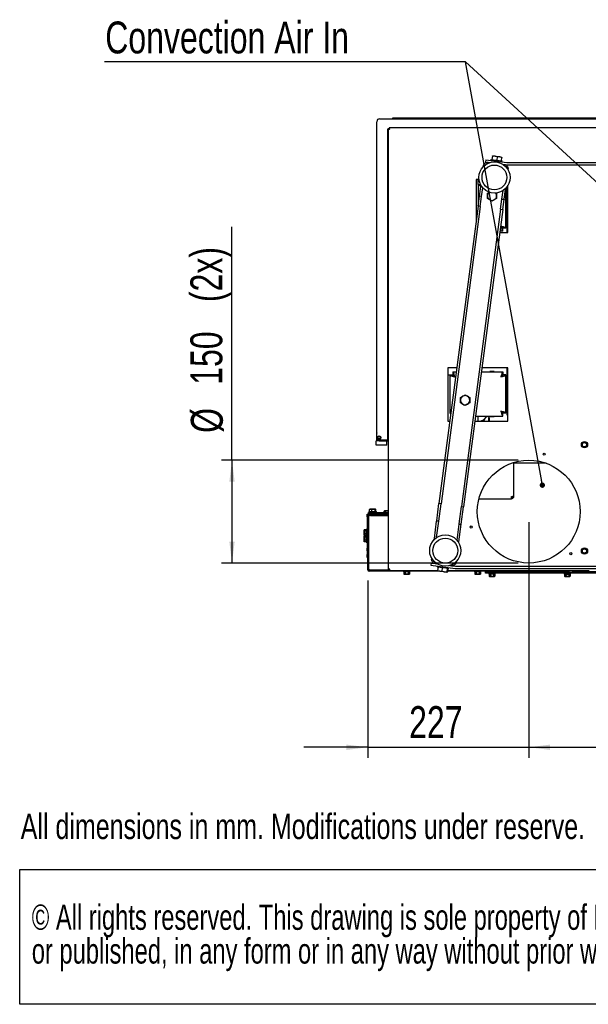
# Paper-space layout 'bovenaanzicht' of a CAD drawing. Header units: millimetres. Extents: x 21 to 204, y 7 to 289.
# Tile 1 of 19: x 21 to 75, y 7 to 99. Entities that reach past the tile are written whole.
import ezdxf

# ---------------------------------------------------------------- set-up
doc = ezdxf.new("R2010")
doc.units = ezdxf.units.MM
doc.layers.add('MATEN', color=7, linetype='Continuous')
doc.layers.add('SLD-0', color=179, linetype='Continuous')
doc.styles.add('SLDTEXTSTYLE0', font='TXT', dxfattribs={"width": 0.738397})
doc.styles.add('SLDTEXTSTYLE1', font='TXT', dxfattribs={"width": 0.7})
doc.styles.add('SLDTEXTSTYLE4', font='TXT', dxfattribs={"width": 0.75})
doc.dimstyles.new('SLDDIMSTYLE4', dxfattribs={"dimtxt": 3, "dimasz": 2, "dimexe": 0, "dimexo": 0.0625, "dimgap": 0.75, "dimtad": 1, "dimdec": 0, "dimlfac": 15, "dimrnd": 1e-09, "dimzin": 12, "dimdsep": 46, "dimtxsty": 'SLDTEXTSTYLE4', "dimsah": 1, "dimcen": 0.09, "dimadec": 0, "dimazin": 3, "dimtfac": 1, "dimtmove": 0, "dimatfit": 0, "dimfxl": 0, "dimfrac": 2, "dimtolj": 1, "dimtzin": 12, "dimarcsym": 0})
doc.dimstyles.new('SLDDIMSTYLE5', dxfattribs={"dimtxt": 3, "dimasz": 2, "dimexe": 0, "dimexo": 0.0625, "dimgap": 0.75, "dimtad": 1, "dimdec": 0, "dimlfac": 15, "dimrnd": 1e-09, "dimzin": 12, "dimdsep": 46, "dimtxsty": 'SLDTEXTSTYLE4', "dimsah": 1, "dimcen": 0.09, "dimadec": 0, "dimazin": 3, "dimtfac": 1, "dimtofl": 0, "dimtmove": 0, "dimatfit": 3, "dimfxl": 0, "dimfrac": 2, "dimtolj": 1, "dimtzin": 12, "dimarcsym": 0})
doc.dimstyles.new('SLDDIMSTYLE6', dxfattribs={"dimtxt": 0.18, "dimasz": 0.5, "dimexe": 0, "dimexo": 0.0625, "dimgap": 0, "dimtad": 0, "dimtih": 1, "dimtoh": 1, "dimdec": 0, "dimrnd": 1e-09, "dimzin": 0, "dimdsep": 46, "dimtxsty": 'Standard', "dimblk1": 'DOT', "dimblk2": 'DOT', "dimsah": 1, "dimcen": 0.09, "dimadec": 0, "dimazin": 0, "dimtfac": 0.5, "dimtdec": 0, "dimtofl": 0, "dimtmove": 0, "dimatfit": 3, "dimldrblk": 'DOT', "dimfxl": 0, "dimfrac": 2, "dimtolj": 1, "dimtzin": 0, "dimarcsym": 0})

# ---------------------------------------------------------------- blocks, each defined once
blk = doc.blocks.new('SW_NOTE_6')
at = {"layer": 'MATEN', "color": 0}
for p, q in [((-0.095, -6.317), (-0.095, 6.365)), ((-0.095, 6.365), (174.316, 6.365)), ((174.316, -6.317), (-0.095, -6.317))]:
    blk.add_line(p, q, dxfattribs=at)
at = {"layer": 'MATEN', "color": 0, "char_height": 2.38125, "attachment_point": 1, "style": 'SLDTEXTSTYLE1'}
for s, insert in [('© All rights reserved. This drawing is sole property of Kal-fire. No part of this drawing may be reproduced,', (1.042, 3.07)), ('or published, in any form or in any way without prior written permission from Kal-fire.', (1.042, -0.105))]:
    blk.add_mtext(s, dxfattribs=dict(at, insert=insert))
blk = doc.blocks.new('_D_62')
at = {"layer": 'MATEN'}
for p, q in [((69.007, 51.848), (69.007, 29.686)), ((107.674, 51.848), (107.674, 29.686)), ((69.007, 30.686), (107.674, 30.686))]:
    blk.add_line(p, q, dxfattribs=at)
for points in [[(69.007, 30.686), (71.007, 30.436), (71.007, 30.936)], [(107.674, 30.686), (105.674, 30.936), (105.674, 30.436)]]:
    blk.add_solid(points, dxfattribs=at)
at = {"layer": 'MATEN', "insert": (83.518, 34.554), "char_height": 3, "attachment_point": 1, "style": 'SLDTEXTSTYLE4'}
blk.add_mtext('580', dxfattribs=at)
blk = doc.blocks.new('_D_64')
at = {"layer": 'MATEN'}
for p, q in [((69.007, 51.848), (69.007, 29.686)), ((53.874, 46.381), (53.874, 29.686)), ((53.874, 30.686), (47.874, 30.686)), ((53.874, 30.686), (69.007, 30.686)), ((69.007, 30.686), (75.007, 30.686))]:
    blk.add_line(p, q, dxfattribs=at)
for points in [[(53.874, 30.686), (51.874, 30.936), (51.874, 30.436)], [(69.007, 30.686), (71.007, 30.436), (71.007, 30.936)]]:
    blk.add_solid(points, dxfattribs=at)
at = {"layer": 'MATEN', "insert": (57.763, 34.554), "char_height": 3, "attachment_point": 1, "style": 'SLDTEXTSTYLE4'}
blk.add_mtext('227', dxfattribs=at)
blk = doc.blocks.new('_D_65')
at = {"layer": 'MATEN'}
for p, q in [((41.113, 57.681), (41.113, 79.631)), ((68.007, 57.681), (40.113, 57.681)), ((41.113, 57.681), (41.113, 48.014)), ((68.007, 48.014), (40.113, 48.014))]:
    blk.add_line(p, q, dxfattribs=at)
for points in [[(41.113, 57.681), (40.863, 55.681), (41.363, 55.681)], [(41.113, 48.014), (41.363, 50.014), (40.863, 50.014)]]:
    blk.add_solid(points, dxfattribs=at)
at = {"layer": 'MATEN', "char_height": 3, "attachment_point": 1, "rotation": 90, "style": 'SLDTEXTSTYLE4'}
for s, insert in [('(2x)', (37.2, 72.56)), ('150', (37.2, 64.785)), ('%%c', (37.246, 60.261))]:
    blk.add_mtext(s, dxfattribs=dict(at, insert=insert))
blk = doc.blocks.new('_DOT')
at = {"color": 0, "linetype": 'ByBlock', "lineweight": -2}
blk.add_line((-0.5, 0), (-1, 0), dxfattribs=at)
at = {"color": 0, "linetype": 'ByBlock', "const_width": 0.5}
blk.add_lwpolyline([(-0.25, 0, 1), (0.25, 0, 1)], format="xyb", close=True, dxfattribs=at)

psp = doc.layouts.new('bovenaanzicht')

# ---------------------------------------------------------------- linework, layer by layer
at = {"color": 7, "linetype": 'Continuous', "lineweight": 25}
for p, q in [((56.207, 89.848), (56.207, 89.798)), ((120.474, 89.848), (56.207, 89.848)), ((54.724, 59.581), (54.724, 89.531)), ((54.991, 89.798), (121.691, 89.798)), ((55.879, 88.964), (55.879, 88.898)), ((120.802, 88.964), (55.879, 88.964)), ((55.774, 59.581), (55.774, 88.864)), ((55.774, 88.864), (55.807, 88.864)), ((55.807, 88.893), (55.807, 47.428)), ((55.807, 88.893), (55.874, 88.893)), ((55.891, 88.864), (55.919, 88.864)), ((65.586, 85.963), (65.627, 86.275)), ((65.599, 86.318), (65.591, 86.311)), ((65.596, 86.318), (65.592, 86.316)), ((65.599, 86.318), (65.861, 86.283)), ((66.085, 86.215), (65.861, 86.283)), ((65.861, 86.283), (66.287, 86.227)), ((66.044, 85.903), (66.085, 86.215)), ((66.479, 86.163), (66.287, 86.227)), ((66.287, 86.227), (66.455, 86.205)), ((66.437, 85.851), (66.479, 86.163)), ((66.458, 86.202), (66.455, 86.205)), ((64.749, 85.36), (64.743, 85.316)), ((64.749, 85.36), (64.799, 85.354)), ((64.984, 85.935), (64.958, 85.736)), ((64.958, 85.736), (65.197, 85.705)), ((64.984, 85.935), (66.947, 85.676)), ((65.197, 85.705), (65.352, 85.685)), ((65.45, 85.981), (65.436, 85.875)), ((65.45, 85.981), (66.508, 85.842)), ((66.494, 85.736), (66.508, 85.842)), ((66.563, 85.525), (66.718, 85.505)), ((66.718, 85.505), (66.921, 85.478)), ((66.961, 85.675), (109.72, 85.675)), ((66.961, 85.475), (109.72, 85.475)), ((67.062, 85.056), (67.012, 85.062)), ((67.062, 85.056), (67.056, 85.012)), ((64.328, 84.098), (64.057, 84.098)), ((64.057, 84.098), (64.057, 80.109)), ((64.257, 83.626), (64.257, 84.098)), ((64.257, 83.626), (64.257, 81.628)), ((64.257, 83.626), (64.484, 83.626)), ((64.376, 82.532), (64.496, 83.444)), ((64.511, 83.554), (64.496, 83.444)), ((64.496, 83.444), (64.589, 83.431)), ((66.974, 79.098), (66.974, 83.426)), ((67.057, 79.098), (67.057, 83.556)), ((64.25, 81.574), (64.373, 82.509)), ((64.376, 82.532), (64.373, 82.509)), ((64.571, 82.483), (64.373, 82.509)), ((64.575, 82.506), (64.376, 82.532)), ((64.448, 81.548), (64.571, 82.483)), ((64.575, 82.506), (64.571, 82.483)), ((64.575, 82.506), (64.681, 83.315)), ((65.124, 82.815), (65.293, 82.912)), ((65.951, 82.837), (65.991, 82.815)), ((66.491, 82.254), (66.598, 83.063)), ((66.69, 82.228), (66.81, 83.139)), ((66.81, 83.139), (66.717, 83.151)), ((66.824, 83.249), (66.81, 83.139)), ((66.857, 79.502), (66.857, 83.284)), ((64.25, 81.574), (60.569, 53.613)), ((64.448, 81.548), (60.767, 53.587)), ((64.448, 81.548), (64.25, 81.574)), ((65.557, 82.064), (65.341, 82.189)), ((65.991, 82.314), (65.774, 82.189)), ((66.365, 81.296), (66.488, 82.23)), ((66.491, 82.254), (66.488, 82.23)), ((66.488, 82.23), (66.687, 82.204)), ((66.491, 82.254), (66.69, 82.228)), ((66.563, 81.27), (66.687, 82.204)), ((66.69, 82.228), (66.687, 82.204)), ((66.365, 81.296), (62.684, 53.334)), ((66.563, 81.27), (62.882, 53.308)), ((66.365, 81.296), (66.563, 81.27)), ((66.278, 79.098), (67.057, 79.098)), ((66.586, 79.231), (66.295, 79.231)), ((66.586, 79.231), (66.586, 79.498)), ((66.857, 79.502), (66.591, 79.502)), ((62.248, 66.364), (61.391, 66.364)), ((61.391, 66.364), (61.391, 61.364)), ((61.862, 65.998), (61.862, 65.731)), ((61.862, 65.998), (62.199, 65.998)), ((64.553, 65.998), (66.586, 65.998)), ((67.057, 66.364), (64.601, 66.364)), ((65.757, 66.031), (65.357, 66.031)), ((65.357, 66.031), (65.357, 65.998)), ((65.757, 65.998), (65.757, 66.031)), ((66.586, 65.998), (66.586, 65.731)), ((66.974, 61.931), (66.974, 66.364)), ((67.057, 61.364), (67.057, 66.364)), ((61.391, 65.731), (61.58, 65.731)), ((61.591, 65.726), (61.591, 62.102)), ((61.591, 65.726), (61.857, 65.726)), ((66.857, 65.726), (66.591, 65.726)), ((66.857, 62.102), (66.857, 65.726)), ((62.592, 63.58), (62.808, 63.706)), ((63.025, 63.831), (63.242, 63.706)), ((63.458, 63.08), (63.242, 62.955)), ((66.974, 63.464), (66.857, 63.464)), ((66.974, 63.431), (66.857, 63.431)), ((61.591, 62.102), (61.687, 62.102)), ((63.025, 62.83), (62.808, 62.955)), ((66.586, 61.831), (66.586, 62.098)), ((66.857, 62.102), (66.591, 62.102)), ((61.391, 61.364), (61.589, 61.364)), ((63.943, 61.364), (67.057, 61.364)), ((64.004, 61.831), (66.586, 61.831)), ((64.257, 61.364), (64.257, 61.831)), ((64.724, 61.464), (64.491, 61.364)), ((64.724, 61.464), (64.624, 61.364)), ((64.691, 61.431), (64.691, 61.364)), ((65.091, 61.831), (64.724, 61.464)), ((64.791, 61.364), (64.957, 61.698)), ((64.957, 61.698), (65.091, 61.831)), ((65.224, 61.698), (65.224, 61.364)), ((65.291, 61.698), (65.224, 61.698)), ((65.291, 61.698), (65.291, 61.364)), ((65.371, 61.831), (65.371, 61.811)), ((65.371, 61.811), (65.744, 61.811)), ((65.744, 61.811), (65.744, 61.831)), ((67.057, 61.931), (66.974, 61.931)), ((54.717, 59.698), (54.717, 60.231)), ((54.671, 59.114), (54.671, 59.514)), ((54.737, 59.514), (54.671, 59.514)), ((54.723, 59.733), (54.724, 59.832)), ((54.724, 59.733), (54.723, 59.733)), ((55.774, 59.581), (54.724, 59.581)), ((54.941, 59.514), (54.737, 59.514)), ((54.823, 59.732), (54.813, 59.732)), ((54.823, 59.732), (54.824, 59.901)), ((54.856, 59.732), (54.823, 59.732)), ((54.858, 59.932), (54.855, 59.932)), ((55.023, 59.73), (54.856, 59.732)), ((55.025, 59.93), (54.858, 59.932)), ((54.941, 59.514), (54.941, 59.581)), ((54.941, 59.514), (55.807, 59.514)), ((55.056, 59.73), (55.023, 59.73)), ((55.048, 59.93), (55.025, 59.93)), ((55.056, 59.73), (55.058, 59.922)), ((55.087, 59.73), (55.056, 59.73)), ((55.671, 59.114), (55.671, 59.514)), ((55.807, 59.581), (55.774, 59.581)), ((74.131, 59.343), (74.014, 59.276)), ((74.247, 59.41), (74.131, 59.343)), ((74.364, 59.343), (74.247, 59.41)), ((74.481, 59.276), (74.364, 59.343)), ((54.737, 59.114), (54.671, 59.114)), ((55.604, 59.114), (54.737, 59.114)), ((55.671, 59.114), (55.604, 59.114)), ((74.014, 59.141), (74.014, 59.006)), ((74.014, 59.006), (74.131, 58.939)), ((74.131, 58.939), (74.247, 58.872)), ((74.247, 58.872), (74.364, 58.939)), ((74.364, 58.939), (74.481, 59.006)), ((74.481, 59.006), (74.481, 59.141)), ((67.591, 57.469), (67.591, 54.311)), ((70.638, 57.398), (67.591, 57.398)), ((64.329, 54.064), (67.391, 54.064)), ((67.391, 54.064), (67.391, 54.264)), ((67.491, 54.28), (67.491, 54.264)), ((67.591, 54.264), (67.491, 54.264)), ((67.591, 54.311), (67.591, 54.264)), ((53.991, 52.848), (53.991, 52.781)), ((53.991, 52.848), (54.593, 52.848)), ((54.082, 53.078), (54.045, 53.067)), ((54.045, 52.848), (54.045, 53.067)), ((54.156, 53.078), (54.074, 53.078)), ((54.156, 53.078), (54.266, 53.067)), ((54.414, 53.078), (54.156, 53.078)), ((54.266, 53.067), (54.414, 53.078)), ((54.266, 52.848), (54.266, 53.067)), ((54.414, 53.078), (54.562, 53.067)), ((54.599, 53.078), (54.414, 53.078)), ((54.562, 53.067), (54.599, 53.078)), ((54.562, 52.848), (54.562, 53.067)), ((54.593, 52.848), (54.691, 52.848)), ((54.599, 53.078), (54.636, 53.067)), ((54.636, 52.848), (54.636, 53.067)), ((54.691, 52.781), (54.691, 52.848)), ((55.457, 52.914), (55.421, 52.905)), ((55.421, 52.905), (55.488, 52.914)), ((55.421, 52.781), (55.421, 52.905)), ((55.488, 52.914), (55.457, 52.914)), ((55.488, 52.914), (55.556, 52.905)), ((55.691, 52.914), (55.488, 52.914)), ((55.556, 52.781), (55.556, 52.905)), ((55.691, 52.914), (55.807, 52.906)), ((55.807, 52.914), (55.691, 52.914)), ((60.354, 51.977), (60.569, 53.613)), ((60.552, 51.951), (60.767, 53.587)), ((60.767, 53.587), (60.569, 53.613)), ((62.469, 51.698), (62.684, 53.334)), ((62.667, 51.672), (62.882, 53.308)), ((62.684, 53.334), (62.882, 53.308)), ((53.807, 52.614), (53.874, 52.614)), ((53.807, 52.414), (53.807, 52.614)), ((53.807, 52.348), (53.807, 52.414)), ((53.807, 52.348), (53.807, 49.414)), ((53.807, 52.348), (53.813, 52.348)), ((53.843, 52.348), (53.813, 52.348)), ((53.874, 52.348), (53.843, 52.348)), ((53.874, 52.516), (53.874, 52.614)), ((53.874, 47.381), (53.874, 52.514)), ((53.941, 52.648), (53.941, 52.781)), ((53.941, 52.781), (54.274, 52.781)), ((54.007, 52.648), (53.941, 52.648)), ((53.941, 52.514), (53.941, 47.381)), ((54.007, 52.648), (55.807, 52.648)), ((55.807, 52.581), (54.007, 52.581)), ((54.007, 52.576), (54.181, 52.576)), ((54.124, 52.498), (55.807, 52.498)), ((54.181, 52.578), (54.168, 52.576)), ((54.181, 52.581), (54.181, 52.498)), ((54.274, 52.781), (55.807, 52.781)), ((54.501, 52.498), (54.501, 52.581)), ((54.501, 52.576), (54.607, 52.576)), ((54.607, 52.576), (54.607, 52.498)), ((55.081, 52.671), (55.807, 52.671)), ((60.137, 50.329), (60.352, 51.965)), ((60.348, 50.405), (60.55, 51.939)), ((60.352, 51.965), (60.354, 51.977)), ((60.55, 51.939), (60.352, 51.965)), ((60.552, 51.951), (60.354, 51.977)), ((60.55, 51.939), (60.552, 51.951)), ((53.529, 51.133), (53.524, 51.114)), ((53.524, 51.097), (53.531, 51.133)), ((53.524, 51.114), (53.524, 51.097)), ((53.524, 51.097), (53.524, 50.912)), ((53.524, 50.912), (53.534, 51.045)), ((53.741, 51.148), (53.534, 51.148)), ((53.741, 51.045), (53.534, 51.045)), ((53.807, 51.174), (53.741, 51.174)), ((53.741, 50.588), (53.741, 51.174)), ((62.265, 50.153), (62.467, 51.687)), ((62.45, 50.025), (62.665, 51.661)), ((62.467, 51.687), (62.469, 51.698)), ((62.467, 51.687), (62.665, 51.661)), ((62.469, 51.698), (62.667, 51.672)), ((62.665, 51.661), (62.667, 51.672)), ((53.534, 50.778), (53.524, 50.912)), ((53.524, 50.912), (53.524, 50.696)), ((53.524, 50.696), (53.534, 50.778)), ((53.534, 50.614), (53.524, 50.696)), ((53.524, 50.696), (53.524, 50.648)), ((53.524, 50.648), (53.529, 50.629)), ((53.529, 50.533), (53.524, 50.514)), ((53.524, 50.497), (53.531, 50.533)), ((53.524, 50.514), (53.524, 50.497)), ((53.524, 50.497), (53.524, 50.312)), ((53.524, 50.312), (53.534, 50.445)), ((53.534, 50.178), (53.524, 50.312)), ((53.524, 50.312), (53.524, 50.096)), ((53.524, 50.096), (53.534, 50.178)), ((53.534, 50.014), (53.524, 50.096)), ((53.524, 50.096), (53.524, 50.048)), ((53.524, 50.048), (53.529, 50.029)), ((53.741, 50.778), (53.534, 50.778)), ((53.741, 50.614), (53.534, 50.614)), ((53.741, 50.548), (53.534, 50.548)), ((53.741, 50.445), (53.534, 50.445)), ((53.741, 50.178), (53.534, 50.178)), ((53.741, 50.014), (53.534, 50.014)), ((53.741, 50.588), (53.807, 50.588)), ((53.807, 50.574), (53.741, 50.574)), ((53.741, 49.988), (53.741, 50.574)), ((60.122, 50.219), (60.137, 50.329)), ((60.137, 50.329), (60.23, 50.317)), ((62.45, 50.025), (62.357, 50.037)), ((62.435, 49.915), (62.45, 50.025)), ((53.741, 49.988), (53.807, 49.988)), ((53.807, 49.414), (53.813, 49.414)), ((53.807, 49.348), (53.807, 49.414)), ((53.807, 49.148), (53.807, 49.348)), ((53.807, 49.148), (53.874, 49.148)), ((53.807, 49.148), (53.807, 48.814)), ((53.813, 49.414), (53.843, 49.414)), ((53.843, 49.414), (53.874, 49.414)), ((74.131, 49.35), (74.014, 49.282)), ((74.014, 49.148), (74.014, 49.013)), ((74.247, 49.417), (74.131, 49.35)), ((74.364, 49.35), (74.247, 49.417)), ((74.481, 49.282), (74.364, 49.35)), ((74.481, 49.013), (74.481, 49.148)), ((53.807, 48.814), (53.813, 48.814)), ((53.807, 48.748), (53.807, 48.814)), ((53.807, 48.548), (53.807, 48.748)), ((53.807, 48.548), (53.874, 48.548)), ((53.813, 48.814), (53.843, 48.814)), ((53.843, 48.814), (53.874, 48.814)), ((59.884, 48.413), (59.89, 48.457)), ((59.884, 48.413), (59.92, 48.408)), ((74.014, 49.013), (74.131, 48.946)), ((74.131, 48.946), (74.247, 48.878)), ((74.247, 48.878), (74.364, 48.946)), ((74.364, 48.946), (74.481, 49.013)), ((54.007, 47.314), (55.879, 47.314)), ((56.207, 47.248), (54.007, 47.248)), ((54.124, 47.364), (55.879, 47.364)), ((55.874, 47.428), (55.807, 47.428)), ((55.879, 47.431), (55.879, 47.309)), ((55.896, 47.326), (55.879, 47.309)), ((55.879, 47.309), (56.207, 47.309)), ((55.921, 47.381), (55.921, 47.314)), ((55.921, 47.314), (60.445, 47.314)), ((56.207, 47.248), (56.207, 47.314)), ((60.612, 47.248), (56.207, 47.248)), ((57.247, 47.248), (57.247, 47.181)), ((57.834, 47.181), (57.834, 47.248)), ((59.837, 48.015), (59.81, 47.817)), ((59.81, 47.817), (62.104, 47.515)), ((59.837, 48.015), (60.229, 47.964)), ((60.229, 47.964), (60.383, 47.944)), ((60.428, 47.736), (60.414, 47.63)), ((61.472, 47.491), (60.414, 47.63)), ((60.485, 47.621), (60.444, 47.309)), ((60.444, 47.309), (60.636, 47.245)), ((60.464, 47.269), (60.468, 47.267)), ((60.636, 47.245), (60.468, 47.267)), ((61.062, 47.188), (60.636, 47.245)), ((60.879, 47.569), (60.837, 47.257)), ((60.837, 47.257), (61.062, 47.188)), ((61.337, 47.509), (61.296, 47.197)), ((61.402, 47.5), (61.361, 47.188)), ((64.689, 47.248), (61.368, 47.248)), ((61.377, 47.314), (74.674, 47.314)), ((61.472, 47.491), (61.486, 47.597)), ((61.595, 47.784), (61.749, 47.764)), ((61.749, 47.764), (62.13, 47.714)), ((62.144, 47.713), (114.537, 47.713)), ((62.144, 47.513), (114.537, 47.513)), ((62.198, 48.108), (62.161, 48.113)), ((62.198, 48.108), (62.203, 48.152)), ((63.914, 47.248), (63.914, 47.181)), ((64.501, 47.181), (64.501, 47.248)), ((64.689, 47.314), (64.689, 47.248)), ((71.992, 47.248), (64.689, 47.248)), ((65.42, 47.248), (65.42, 47.181)), ((65.7, 47.181), (65.7, 47.248)), ((66.38, 47.309), (66.812, 47.309)), ((66.807, 47.219), (66.807, 47.248)), ((66.812, 47.309), (66.812, 47.314)), ((71.992, 47.314), (71.992, 47.248)), ((73.607, 47.248), (71.992, 47.248)), ((72.347, 47.248), (72.347, 47.181)), ((73.607, 47.314), (73.607, 47.248)), ((73.607, 47.248), (73.874, 47.248)), ((73.874, 47.314), (73.874, 47.248)), ((74.341, 47.248), (73.874, 47.248)), ((74.341, 47.181), (74.341, 47.314)), ((57.834, 47.181), (57.247, 47.181)), ((57.271, 47.181), (57.271, 46.974)), ((57.271, 46.974), (57.307, 46.964)), ((57.338, 46.964), (57.271, 46.974)), ((57.307, 46.964), (57.338, 46.964)), ((57.406, 46.974), (57.338, 46.964)), ((57.338, 46.964), (57.541, 46.964)), ((57.406, 47.181), (57.406, 46.974)), ((57.541, 46.964), (57.406, 46.974)), ((57.541, 46.964), (57.743, 46.964)), ((57.675, 47.181), (57.675, 46.974)), ((57.743, 46.964), (57.675, 46.974)), ((57.81, 46.974), (57.743, 46.964)), ((57.743, 46.964), (57.774, 46.964)), ((57.774, 46.964), (57.81, 46.974)), ((57.81, 47.181), (57.81, 46.974)), ((61.323, 47.154), (61.062, 47.188)), ((61.327, 47.154), (61.331, 47.155)), ((64.501, 47.181), (63.914, 47.181)), ((63.938, 47.181), (63.938, 46.974)), ((63.938, 46.974), (63.974, 46.964)), ((64.005, 46.964), (63.938, 46.974)), ((63.974, 46.964), (64.005, 46.964)), ((64.072, 46.974), (64.005, 46.964)), ((64.005, 46.964), (64.207, 46.964)), ((64.072, 47.181), (64.072, 46.974)), ((64.207, 46.964), (64.072, 46.974)), ((64.207, 46.964), (64.409, 46.964)), ((64.342, 47.181), (64.342, 46.974)), ((64.409, 46.964), (64.342, 46.974)), ((64.477, 46.974), (64.409, 46.964)), ((64.409, 46.964), (64.441, 46.964)), ((64.441, 46.964), (64.477, 46.974)), ((64.477, 47.181), (64.477, 46.974)), ((64.941, 47.048), (64.941, 47.181)), ((64.941, 47.181), (65.141, 47.181)), ((65.141, 47.048), (64.941, 47.048)), ((71.941, 47.181), (65.141, 47.181)), ((71.941, 47.048), (65.141, 47.048)), ((65.267, 47.048), (65.267, 46.981)), ((65.853, 46.981), (65.267, 46.981)), ((65.291, 46.981), (65.291, 46.774)), ((65.291, 46.774), (65.327, 46.764)), ((65.358, 46.764), (65.291, 46.774)), ((65.327, 46.764), (65.358, 46.764)), ((65.425, 46.774), (65.358, 46.764)), ((65.358, 46.764), (65.56, 46.764)), ((65.425, 46.981), (65.425, 46.774)), ((65.695, 46.774), (65.56, 46.764)), ((65.56, 46.764), (65.762, 46.764)), ((65.695, 46.981), (65.695, 46.774)), ((65.762, 46.764), (65.695, 46.774)), ((65.829, 46.774), (65.762, 46.764)), ((65.762, 46.764), (65.793, 46.764)), ((65.793, 46.764), (65.829, 46.774)), ((65.829, 46.981), (65.829, 46.774)), ((65.853, 46.981), (65.853, 47.048)), ((66.184, 47.219), (66.231, 47.181)), ((66.66, 47.181), (66.707, 47.219)), ((66.674, 47.191), (66.674, 47.181)), ((66.807, 47.181), (66.807, 47.219)), ((71.941, 47.048), (71.941, 47.181)), ((71.941, 47.181), (72.141, 47.181)), ((72.141, 47.048), (71.941, 47.048)), ((72.75, 47.181), (72.141, 47.181)), ((76.707, 47.048), (72.141, 47.048)), ((72.347, 47.048), (72.347, 46.981)), ((72.371, 46.981), (72.347, 46.981)), ((72.371, 47.048), (72.371, 46.974)), ((72.371, 46.974), (72.407, 46.964)), ((72.438, 46.964), (72.371, 46.974)), ((72.371, 46.974), (72.371, 46.774)), ((72.371, 46.774), (72.407, 46.764)), ((72.438, 46.764), (72.371, 46.774)), ((72.407, 46.964), (72.438, 46.964)), ((72.407, 46.764), (72.438, 46.764)), ((72.506, 46.974), (72.438, 46.964)), ((72.438, 46.964), (72.641, 46.964)), ((72.506, 46.774), (72.438, 46.764)), ((72.438, 46.764), (72.641, 46.764)), ((72.506, 47.048), (72.506, 46.974)), ((72.506, 46.964), (72.506, 46.774)), ((72.775, 46.974), (72.641, 46.964)), ((72.641, 46.964), (72.843, 46.964)), ((72.775, 46.774), (72.641, 46.764)), ((72.641, 46.764), (72.843, 46.764)), ((72.775, 47.048), (72.775, 46.974)), ((72.843, 46.964), (72.775, 46.974)), ((72.775, 46.964), (72.775, 46.774)), ((72.843, 46.764), (72.775, 46.774)), ((72.91, 46.974), (72.843, 46.964)), ((72.843, 46.964), (72.874, 46.964)), ((72.91, 46.774), (72.843, 46.764)), ((72.843, 46.764), (72.874, 46.764)), ((72.874, 46.964), (72.91, 46.974)), ((72.874, 46.764), (72.91, 46.774)), ((72.91, 47.048), (72.91, 46.974)), ((72.934, 46.981), (72.91, 46.981)), ((72.91, 46.974), (72.91, 46.774)), ((72.934, 46.981), (72.934, 47.048)), ((75.841, 47.181), (73.18, 47.181))]:
    psp.add_line(p, q, dxfattribs=at)
at = {"color": 7, "linetype": 'Continuous', "lineweight": 25, "flags": 128}
for points in [[(54.804, 52.498), (54.826, 52.535), (54.863, 52.581)], [(54.963, 52.648), (55.021, 52.665), (55.081, 52.671)]]:
    psp.add_lwpolyline(points, dxfattribs=at)
at = {"color": 7, "linetype": 'Continuous', "lineweight": 25}
for centre, radius in [((65.783, 84.283), 1.467), ((65.783, 84.283), 1.167), ((54.951, 59.808), 0.157), ((74.247, 59.141), 0.293), ((74.247, 59.141), 0.2), ((70.457, 58.257), 0.107), ((69.007, 52.848), 4.833), ((63.598, 51.398), 0.107), ((61.163, 49.186), 1.467), ((61.163, 49.186), 1.167), ((74.247, 49.148), 0.293), ((74.247, 49.148), 0.2), ((72.967, 48.888), 0.107)]:
    psp.add_circle(centre, radius, dxfattribs=at)
for centre, radius, start, end in [((54.991, 89.531), 0.267, 90, 180), ((66.961, 85.782), 0.307, 262.5, 270), ((66.961, 85.782), 0.107, 262.5, 270), ((65.557, 82.564), 0.433, 128.62818, 180), ((65.557, 82.564), 0.433, 180, 240), ((65.557, 82.564), 0.433, 300, 360), ((65.557, 82.564), 0.433, 360, 36.37182), ((65.557, 82.564), 0.433, 240, 300), ((63.025, 63.33), 0.433, 120, 180), ((63.025, 63.33), 0.433, 180, 240), ((63.025, 63.33), 0.433, 60, 120), ((63.025, 63.33), 0.433, 0, 60), ((63.025, 63.33), 0.433, 300, 0), ((63.025, 63.33), 0.433, 240, 300), ((54.784, 60.231), 0.0667, 154.15807, 180), ((54.784, 59.698), 0.0667, 180, 205.84193), ((54.941, 59.831), 0.157, 219.26418, 319.93416), ((74.247, 59.141), 0.233, 120, 180), ((74.247, 59.141), 0.233, 60, 120), ((74.247, 59.141), 0.233, 360, 60), ((74.247, 59.141), 0.233, 180, 240), ((74.247, 59.141), 0.233, 240, 300), ((74.247, 59.141), 0.233, 300, 360), ((54.007, 52.514), 0.133, 90, 180), ((54.007, 52.514), 0.0667, 90, 180), ((54.124, 52.298), 0.2, 90, 156.44354), ((74.247, 49.148), 0.233, 120, 180), ((74.247, 49.148), 0.233, 180, 240), ((74.247, 49.148), 0.233, 60, 120), ((74.247, 49.148), 0.233, 360, 60), ((74.247, 49.148), 0.233, 300, 360), ((74.247, 49.148), 0.233, 240, 300), ((54.007, 47.381), 0.133, 180, 270), ((54.124, 47.564), 0.2, 203.55646, 270), ((54.007, 47.381), 0.0667, 180, 270), ((54.224, 47.648), 0.333, 223.86431, 237.44073), ((62.144, 47.819), 0.307, 262.5, 270), ((62.144, 47.819), 0.107, 262.5, 270), ((66.196, 47.231), 0.0167, 90, 226.39718), ((66.696, 47.231), 0.0167, 313.60282, 90), ((72.715, 47.231), 0.0167, 90, 226.39718), ((73.215, 47.231), 0.0167, 313.60282, 90), ((73.607, 47.381), 0.133, 270, 330), ((72.965, 47.493), 0.379, 226.39718, 313.60282)]:
    psp.add_arc(centre, radius, start, end, dxfattribs=at)
for points in [[(55.941, 88.831), (55.935, 88.848), (55.925, 88.883), (55.91, 88.927), (55.894, 88.958), (55.884, 88.962), (55.879, 88.964)], [(55.941, 88.831), (55.935, 88.84), (55.925, 88.857), (55.91, 88.879), (55.894, 88.895), (55.884, 88.897), (55.879, 88.898)], [(66.391, 79.698), (66.407, 79.637), (66.439, 79.514), (66.488, 79.36), (66.537, 79.252), (66.57, 79.238), (66.586, 79.231)], [(66.391, 79.698), (66.407, 79.671), (66.439, 79.619), (66.488, 79.553), (66.537, 79.507), (66.57, 79.501), (66.586, 79.498)], [(62.057, 65.531), (62.041, 65.592), (62.008, 65.714), (61.96, 65.869), (61.911, 65.977), (61.878, 65.991), (61.862, 65.998)], [(66.586, 65.998), (66.57, 65.991), (66.537, 65.977), (66.488, 65.869), (66.439, 65.714), (66.407, 65.592), (66.391, 65.531)], [(62.057, 65.531), (62.041, 65.557), (62.008, 65.61), (61.96, 65.676), (61.911, 65.722), (61.878, 65.728), (61.862, 65.731)], [(66.586, 65.731), (66.57, 65.728), (66.537, 65.722), (66.488, 65.676), (66.439, 65.61), (66.407, 65.557), (66.391, 65.531)], [(66.857, 62.102), (66.85, 62.119), (66.836, 62.151), (66.728, 62.2), (66.574, 62.249), (66.452, 62.281), (66.391, 62.298)], [(66.591, 62.102), (66.587, 62.119), (66.581, 62.151), (66.535, 62.2), (66.469, 62.249), (66.417, 62.281), (66.391, 62.298)], [(55.941, 47.448), (55.923, 47.446), (55.888, 47.443), (55.844, 47.438), (55.813, 47.433), (55.809, 47.43), (55.807, 47.428)], [(55.941, 47.448), (55.932, 47.446), (55.914, 47.443), (55.892, 47.438), (55.877, 47.433), (55.875, 47.43), (55.874, 47.428)], [(55.921, 47.314), (55.923, 47.316), (55.926, 47.32), (55.931, 47.351), (55.936, 47.395), (55.939, 47.43), (55.941, 47.448)], [(55.921, 47.381), (55.923, 47.382), (55.926, 47.384), (55.931, 47.399), (55.936, 47.421), (55.939, 47.439), (55.941, 47.448)]]:
    psp.add_open_spline(points, degree=3, dxfattribs=at)
for points, knots in [([(55.807, 88.893), (55.809, 88.888), (55.812, 88.879), (55.837, 88.865), (55.873, 88.851), (55.91, 88.84), (55.933, 88.833), (55.941, 88.831)], [0, 0, 0, 0, 0.223918, 0.447868, 0.671819, 0.895769, 1, 1, 1, 1]), ([(55.874, 88.893), (55.875, 88.887), (55.877, 88.876), (55.895, 88.86), (55.916, 88.845), (55.933, 88.836), (55.941, 88.831)], [0, 0, 0, 0, 0.2803076, 0.5302368, 0.7800918, 1, 1, 1, 1]), ([(65.627, 86.275), (65.62, 86.292), (65.612, 86.314), (65.602, 86.317), (65.599, 86.318)], [0, 0, 0, 0, 0.7873196, 1, 1, 1, 1]), ([(65.861, 86.283), (65.855, 86.284), (65.778, 86.293), (65.7, 86.284), (65.627, 86.275)], [0, 0, 0, 0, 0.070215, 1, 1, 1, 1]), ([(66.287, 86.227), (66.282, 86.228), (66.216, 86.236), (66.148, 86.225), (66.085, 86.215)], [0, 0, 0, 0, 0.070215, 1, 1, 1, 1]), ([(66.451, 86.205), (66.453, 86.205), (66.464, 86.202), (66.472, 86.18), (66.479, 86.163)], [0, 0, 0, 0, 0.2126804, 1, 1, 1, 1]), ([(64.749, 85.36), (64.76, 85.407), (64.781, 85.499), (64.872, 85.612), (64.993, 85.687), (65.109, 85.712), (65.176, 85.707), (65.197, 85.705)], [0, 0, 0, 0, 0.224856, 0.44975, 0.674643, 0.899537, 1, 1, 1, 1]), ([(65.197, 85.705), (65.18, 85.701), (65.146, 85.692), (65.097, 85.626), (65.064, 85.563), (65.054, 85.543)], [0, 0, 0, 0, 0.403172, 0.806344, 1, 1, 1, 1]), ([(66.814, 85.31), (66.809, 85.333), (66.794, 85.402), (66.763, 85.479), (66.733, 85.496), (66.718, 85.505)], [0, 0, 0, 0, 0.196543, 0.598271, 1, 1, 1, 1]), ([(66.718, 85.505), (66.764, 85.494), (66.856, 85.472), (66.969, 85.381), (67.044, 85.26), (67.069, 85.145), (67.064, 85.077), (67.062, 85.056)], [0, 0, 0, 0, 0.224856, 0.44975, 0.674644, 0.899538, 1, 1, 1, 1]), ([(64.257, 83.626), (64.264, 83.61), (64.279, 83.577), (64.373, 83.533), (64.465, 83.505), (64.503, 83.494)], [0, 0, 0, 0, 0.367731, 0.735461, 1, 1, 1, 1]), ([(65.124, 82.564), (65.124, 82.633), (65.124, 82.718), (65.124, 82.799), (65.124, 82.815)], [0, 0, 0, 0, 0.813477, 1, 1, 1, 1]), ([(65.124, 82.314), (65.124, 82.379), (65.124, 82.462), (65.124, 82.546), (65.124, 82.564)], [0, 0, 0, 0, 0.78732, 1, 1, 1, 1]), ([(65.991, 82.815), (65.991, 82.799), (65.991, 82.718), (65.991, 82.633), (65.991, 82.564)], [0, 0, 0, 0, 0.186523, 1, 1, 1, 1]), ([(65.991, 82.564), (65.991, 82.546), (65.991, 82.462), (65.991, 82.379), (65.991, 82.314)], [0, 0, 0, 0, 0.21268, 1, 1, 1, 1]), ([(65.341, 82.189), (65.335, 82.192), (65.262, 82.234), (65.191, 82.276), (65.124, 82.314)], [0, 0, 0, 0, 0.0702148, 1, 1, 1, 1]), ([(65.774, 82.189), (65.769, 82.186), (65.696, 82.144), (65.624, 82.102), (65.557, 82.064)], [0, 0, 0, 0, 0.070215, 1, 1, 1, 1]), ([(66.857, 79.502), (66.852, 79.517), (66.841, 79.546), (66.755, 79.589), (66.629, 79.633), (66.499, 79.669), (66.418, 79.69), (66.391, 79.698)], [0, 0, 0, 0, 0.2222114, 0.4444404, 0.6666694, 0.8888983, 1, 1, 1, 1]), ([(66.591, 79.502), (66.587, 79.52), (66.58, 79.555), (66.528, 79.606), (66.462, 79.653), (66.413, 79.684), (66.391, 79.698)], [0, 0, 0, 0, 0.276293, 0.529552, 0.78275, 1, 1, 1, 1]), ([(61.591, 65.726), (61.596, 65.712), (61.607, 65.683), (61.693, 65.639), (61.819, 65.596), (61.949, 65.56), (62.03, 65.538), (62.057, 65.531)], [0, 0, 0, 0, 0.222211, 0.44444, 0.666669, 0.888898, 1, 1, 1, 1]), ([(61.857, 65.726), (61.861, 65.708), (61.868, 65.674), (61.919, 65.623), (61.985, 65.576), (62.034, 65.545), (62.057, 65.531)], [0, 0, 0, 0, 0.276293, 0.529552, 0.78275, 1, 1, 1, 1]), ([(66.391, 65.531), (66.445, 65.545), (66.553, 65.574), (66.697, 65.618), (66.803, 65.661), (66.851, 65.697), (66.856, 65.719), (66.857, 65.726)], [0, 0, 0, 0, 0.222211, 0.44444, 0.666669, 0.888898, 1, 1, 1, 1]), ([(66.391, 65.531), (66.419, 65.549), (66.475, 65.584), (66.542, 65.634), (66.583, 65.682), (66.588, 65.712), (66.591, 65.726)], [0, 0, 0, 0, 0.276293, 0.529552, 0.78275, 1, 1, 1, 1]), ([(62.592, 63.33), (62.592, 63.399), (62.592, 63.484), (62.592, 63.565), (62.592, 63.58)], [0, 0, 0, 0, 0.813477, 1, 1, 1, 1]), ([(62.592, 63.08), (62.592, 63.145), (62.592, 63.228), (62.592, 63.312), (62.592, 63.33)], [0, 0, 0, 0, 0.78732, 1, 1, 1, 1]), ([(62.808, 62.955), (62.803, 62.958), (62.73, 63), (62.658, 63.042), (62.592, 63.08)], [0, 0, 0, 0, 0.0702148, 1, 1, 1, 1]), ([(62.808, 63.706), (62.813, 63.709), (62.887, 63.751), (62.958, 63.792), (63.025, 63.831)], [0, 0, 0, 0, 0.070215, 1, 1, 1, 1]), ([(63.242, 63.706), (63.247, 63.703), (63.32, 63.66), (63.392, 63.619), (63.458, 63.58)], [0, 0, 0, 0, 0.070215, 1, 1, 1, 1]), ([(63.458, 63.58), (63.458, 63.565), (63.458, 63.484), (63.458, 63.399), (63.458, 63.33)], [0, 0, 0, 0, 0.186523, 1, 1, 1, 1]), ([(63.458, 63.33), (63.458, 63.312), (63.458, 63.228), (63.458, 63.145), (63.458, 63.08)], [0, 0, 0, 0, 0.21268, 1, 1, 1, 1]), ([(61.698, 62.186), (61.67, 62.174), (61.605, 62.146), (61.596, 62.119), (61.591, 62.102)], [0, 0, 0, 0, 0.414155, 1, 1, 1, 1]), ([(63.242, 62.955), (63.236, 62.952), (63.163, 62.91), (63.092, 62.868), (63.025, 62.83)], [0, 0, 0, 0, 0.070215, 1, 1, 1, 1]), ([(66.391, 62.298), (66.409, 62.269), (66.443, 62.213), (66.494, 62.146), (66.541, 62.105), (66.572, 62.1), (66.586, 62.098)], [0, 0, 0, 0, 0.276293, 0.529552, 0.78275, 1, 1, 1, 1]), ([(66.391, 62.298), (66.405, 62.243), (66.434, 62.135), (66.477, 61.991), (66.521, 61.886), (66.557, 61.837), (66.579, 61.832), (66.586, 61.831)], [0, 0, 0, 0, 0.222211, 0.44444, 0.666669, 0.888898, 1, 1, 1, 1]), ([(74.014, 59.276), (74.014, 59.265), (74.014, 59.22), (74.014, 59.175), (74.014, 59.141)], [0, 0, 0, 0, 0.249165, 1, 1, 1, 1]), ([(74.481, 59.141), (74.481, 59.175), (74.481, 59.22), (74.481, 59.265), (74.481, 59.276)], [0, 0, 0, 0, 0.750835, 1, 1, 1, 1]), ([(67.391, 54.264), (67.413, 54.268), (67.459, 54.275), (67.519, 54.285), (67.564, 54.295), (67.587, 54.304), (67.59, 54.309), (67.591, 54.311)], [0, 0, 0, 0, 0.217102, 0.434212, 0.651322, 0.868432, 1, 1, 1, 1]), ([(67.591, 54.264), (67.588, 54.242), (67.584, 54.196), (67.548, 54.136), (67.497, 54.09), (67.441, 54.067), (67.404, 54.065), (67.391, 54.064)], [0, 0, 0, 0, 0.217102, 0.434212, 0.651322, 0.868432, 1, 1, 1, 1]), ([(67.491, 54.264), (67.489, 54.253), (67.487, 54.229), (67.468, 54.198), (67.441, 54.176), (67.413, 54.165), (67.396, 54.165), (67.391, 54.164)], [0, 0, 0, 0, 0.2242829, 0.4485659, 0.6727832, 0.8970003, 1, 1, 1, 1]), ([(54.045, 53.067), (54.054, 53.068), (54.091, 53.075), (54.128, 53.076), (54.156, 53.078)], [0, 0, 0, 0, 0.247809, 1, 1, 1, 1]), ([(55.556, 52.905), (55.567, 52.906), (55.612, 52.912), (55.657, 52.913), (55.691, 52.914)], [0, 0, 0, 0, 0.249165, 1, 1, 1, 1]), ([(53.979, 52.574), (53.983, 52.575), (53.992, 52.576), (54.002, 52.576), (54.007, 52.576)], [0, 0, 0, 0, 0.451646, 1, 1, 1, 1]), ([(53.534, 51.045), (53.532, 51.049), (53.526, 51.067), (53.525, 51.084), (53.524, 51.097)], [0, 0, 0, 0, 0.249165, 1, 1, 1, 1]), ([(53.534, 50.445), (53.532, 50.449), (53.526, 50.467), (53.525, 50.484), (53.524, 50.497)], [0, 0, 0, 0, 0.249165, 1, 1, 1, 1]), ([(53.529, 50.629), (53.529, 50.628), (53.53, 50.623), (53.532, 50.618), (53.534, 50.614)], [0, 0, 0, 0, 0.126099, 1, 1, 1, 1]), ([(53.529, 50.029), (53.529, 50.028), (53.53, 50.023), (53.532, 50.018), (53.534, 50.014)], [0, 0, 0, 0, 0.126099, 1, 1, 1, 1]), ([(74.014, 49.282), (74.014, 49.271), (74.014, 49.227), (74.014, 49.181), (74.014, 49.148)], [0, 0, 0, 0, 0.249165, 1, 1, 1, 1]), ([(74.481, 49.148), (74.481, 49.181), (74.481, 49.227), (74.481, 49.271), (74.481, 49.282)], [0, 0, 0, 0, 0.750835, 1, 1, 1, 1]), ([(60.229, 47.964), (60.183, 47.975), (60.09, 47.997), (59.977, 48.088), (59.902, 48.209), (59.877, 48.324), (59.883, 48.392), (59.884, 48.413)], [0, 0, 0, 0, 0.224856, 0.44975, 0.674644, 0.899538, 1, 1, 1, 1]), ([(53.988, 47.419), (53.986, 47.418), (53.975, 47.413), (53.959, 47.405), (53.943, 47.393), (53.941, 47.385), (53.941, 47.381)], [0, 0, 0, 0, 0.081709, 0.387806, 0.693903, 1, 1, 1, 1]), ([(54.007, 47.314), (54.011, 47.315), (54.018, 47.317), (54.029, 47.331), (54.041, 47.351), (54.049, 47.369), (54.053, 47.379), (54.054, 47.381)], [0, 0, 0, 0, 0.235723, 0.471445, 0.707073, 0.9427, 1, 1, 1, 1]), ([(60.135, 48.144), (60.139, 48.127), (60.153, 48.062), (60.183, 47.989), (60.213, 47.972), (60.229, 47.964)], [0, 0, 0, 0, 0.160545, 0.580273, 1, 1, 1, 1]), ([(60.471, 47.266), (60.463, 47.273), (60.453, 47.28), (60.445, 47.304), (60.444, 47.309)], [0, 0, 0, 0, 0.813477, 1, 1, 1, 1]), ([(60.636, 47.245), (60.64, 47.244), (60.707, 47.236), (60.774, 47.247), (60.837, 47.257)], [0, 0, 0, 0, 0.070215, 1, 1, 1, 1]), ([(62.198, 48.108), (62.187, 48.062), (62.165, 47.97), (62.074, 47.857), (61.953, 47.781), (61.837, 47.756), (61.77, 47.762), (61.749, 47.764)], [0, 0, 0, 0, 0.224856, 0.44975, 0.674643, 0.899537, 1, 1, 1, 1]), ([(61.749, 47.764), (61.766, 47.768), (61.8, 47.776), (61.847, 47.839), (61.877, 47.896), (61.884, 47.911)], [0, 0, 0, 0, 0.4239866, 0.8479733, 1, 1, 1, 1]), ([(57.675, 46.974), (57.664, 46.973), (57.619, 46.967), (57.574, 46.965), (57.541, 46.964)], [0, 0, 0, 0, 0.249165, 1, 1, 1, 1]), ([(61.062, 47.188), (61.067, 47.188), (61.144, 47.178), (61.223, 47.188), (61.296, 47.197)], [0, 0, 0, 0, 0.070215, 1, 1, 1, 1]), ([(61.296, 47.197), (61.297, 47.192), (61.305, 47.168), (61.315, 47.16), (61.323, 47.154)], [0, 0, 0, 0, 0.186523, 1, 1, 1, 1]), ([(61.323, 47.154), (61.325, 47.154), (61.337, 47.154), (61.35, 47.173), (61.361, 47.188)], [0, 0, 0, 0, 0.21268, 1, 1, 1, 1]), ([(64.342, 46.974), (64.331, 46.973), (64.286, 46.967), (64.241, 46.965), (64.207, 46.964)], [0, 0, 0, 0, 0.249165, 1, 1, 1, 1]), ([(65.56, 46.764), (65.526, 46.765), (65.481, 46.767), (65.436, 46.773), (65.425, 46.774)], [0, 0, 0, 0, 0.750835, 1, 1, 1, 1]), ([(72.641, 46.964), (72.607, 46.965), (72.562, 46.967), (72.517, 46.973), (72.506, 46.974)], [0, 0, 0, 0, 0.750835, 1, 1, 1, 1]), ([(72.641, 46.764), (72.607, 46.765), (72.562, 46.767), (72.517, 46.773), (72.506, 46.774)], [0, 0, 0, 0, 0.750835, 1, 1, 1, 1])]:
    psp.add_open_spline(points, degree=3, knots=knots, dxfattribs=at)

# ---------------------------------------------------------------- block references
at = {"layer": 'MATEN'}
psp.add_blockref('SW_NOTE_6', (21.251, 12.826), dxfattribs=at)

# ---------------------------------------------------------------- texts
at = {"layer": 'MATEN', "insert": (29.198, 98.951), "char_height": 3, "attachment_point": 1, "style": 'SLDTEXTSTYLE4'}
psp.add_mtext('Convection Air In', dxfattribs=at)
at = {"layer": 'SLD-0', "color": 179, "insert": (21.251, 24.434), "char_height": 2.38125, "attachment_point": 1, "style": 'SLDTEXTSTYLE0'}
psp.add_mtext('All dimensions in mm. Modifications under reserve.', dxfattribs=at)

# ---------------------------------------------------------------- dimensions: what is measured, and where the dimension line sits
at = {"layer": 'MATEN'}
dim = psp.add_linear_dim(base=(41.113, 48.014), p1=(69.007, 57.681), p2=(69.007, 48.014), angle=90, text='%%c<> (2x)', dimstyle='SLDDIMSTYLE5', dxfattribs=at)
dim.commit()
dim.dimension.update_dxf_attribs({"geometry": '_D_65', "text_midpoint": (41.113, 69.946), "dimtype": 160})
for base, p1, p2, dimstyle, picture, middle in [((69.007, 30.686), (53.874, 47.381), (69.007, 52.848), 'SLDDIMSTYLE4', '_D_64', (61.088, 30.686)), ((107.674, 30.686), (69.007, 52.848), (107.674, 52.848), 'SLDDIMSTYLE5', '_D_62', (86.843, 30.686))]:
    dim = psp.add_linear_dim(base=base, p1=p1, p2=p2, dimstyle=dimstyle, dxfattribs=at)
    dim.commit()
    dim.dimension.update_dxf_attribs({"geometry": picture, "text_midpoint": middle, "dimtype": 160})

# ---------------------------------------------------------------- leaders
for points in [[(106.534, 55.19), (63.07, 95.174), (29.125, 95.174)], [(70.287, 55.338), (63.07, 95.174), (29.125, 95.174)]]:
    psp.add_leader(points, dimstyle='SLDDIMSTYLE6', dxfattribs=at)

doc.saveas('drawing.dxf')
